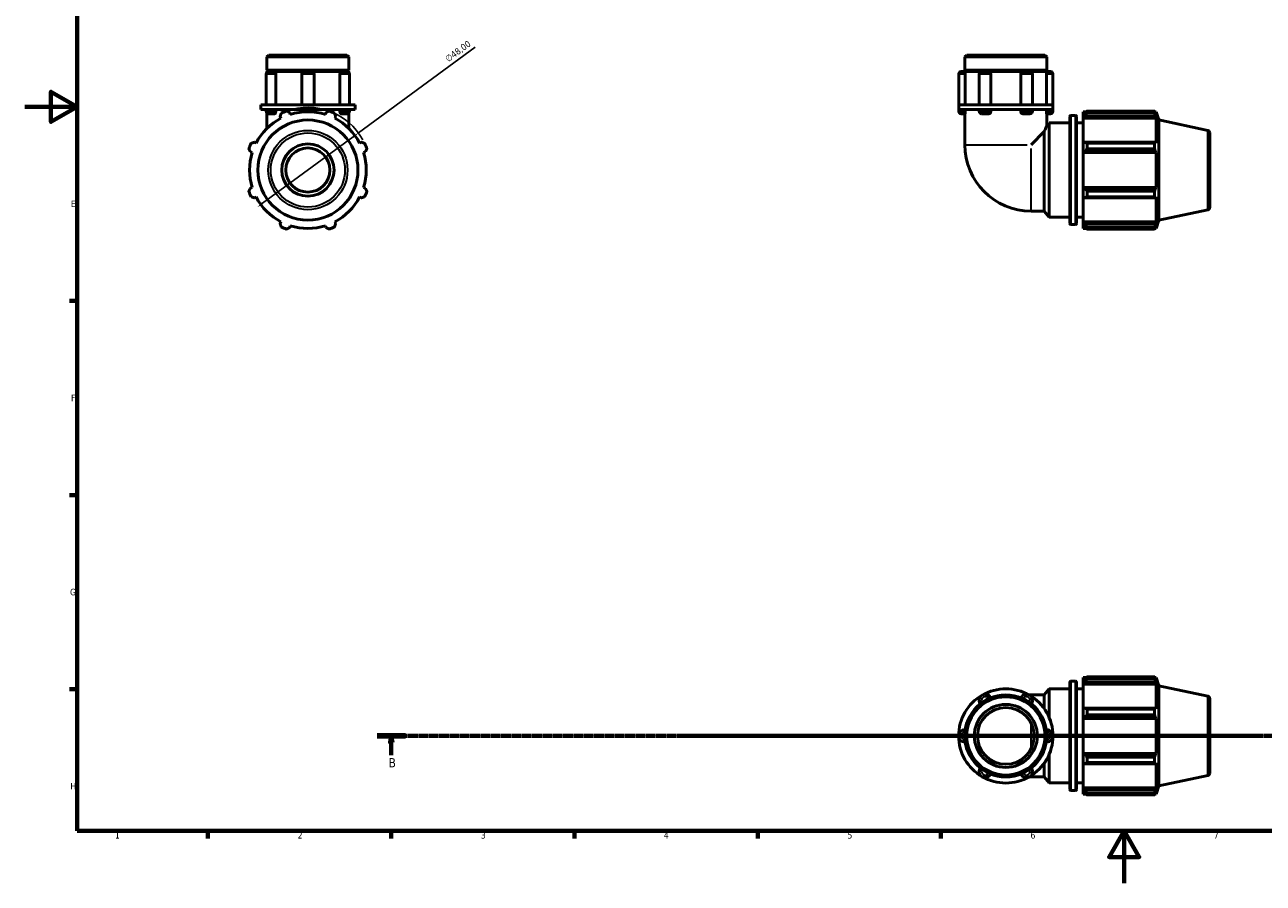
# Model space of a CAD drawing. Header units: millimetres. Extents: x 0 to 931, y 0 to 899.
# Tile 1 of 5: x 0 to 474, y 0 to 328. Entities that reach past the tile are written whole.
import ezdxf

# ---------------------------------------------------------------- set-up
doc = ezdxf.new("R2010")
doc.units = ezdxf.units.MM
doc.linetypes.add('CHAIN', pattern=[0.7087, 0.4724, -0.0591, 0.1181, -0.0591])
for name, color, linetype, lineweight in [('Border (ISO)', 7, 'Continuous', 70), ('Dimension (ISO)', 7, 'Continuous', 25), ('Section Line (ISO)', 7, 'CHAIN', 70), ('Visible (ISO)', 7, 'Continuous', 50), ('Visible Narrow (ISO)', 7, 'Continuous', 35)]:
    doc.layers.add(name, color=color, linetype=linetype, lineweight=lineweight)
doc.styles.add('Label Text (ISO)', font='tahoma.ttf')
doc.styles.add('Note Text (ISO)', font='tahoma.ttf')
doc.dimstyles.new('Default (ISO)', dxfattribs={"dimtxt": 2.5, "dimasz": 2.5, "dimexe": 3.175, "dimexo": 0, "dimgap": 0.762, "dimtad": 1, "dimrnd": 1e-08, "dimzin": 0, "dimtxsty": 'Note Text (ISO)', "dimcen": 0.09, "dimdle": 10, "dimclrd": 256, "dimclre": 256, "dimclrt": 232, "dimazin": 0, "dimtfac": 1.40208, "dimtmove": 0, "dimatfit": 3, "dimfxl": 1, "dimtolj": 1, "dimtzin": 0, "dimlwd": -1, "dimlwe": -1, "dimarcsym": 0})

# ---------------------------------------------------------------- blocks, each defined once
blk = doc.blocks.new('Borders Default Border')
at = {"layer": 'Border (ISO)'}
for p, q in [((20, 222.75), (17.1, 222.75)), ((20, 148.5), (17.1, 148.5)), ((20, 74.25), (17.1, 74.25)), ((70.08, 20), (70.08, 17.1)), ((140.17, 20), (140.17, 17.1)), ((210.25, 20), (210.25, 17.1)), ((280.33, 20), (280.33, 17.1)), ((350.42, 20), (350.42, 17.1))]:
    blk.add_line(p, q, dxfattribs=at)
at = {"layer": 'Border (ISO)', "flags": 128}
for points in [[(20, 20), (20, 574), (821, 574), (821, 20), (20, 20)], [(0, 297), (20, 297), (10, 302.77), (10, 291.23), (20, 297)], [(420.5, 0), (420.5, 20), (414.73, 10), (426.27, 10), (420.5, 20)]]:
    blk.add_lwpolyline(points, dxfattribs=at)
at = {"layer": 'Border (ISO)', "color": 232, "true_color": 0xca0064, "char_height": 2.5, "attachment_point": 7, "style": 'Note Text (ISO)'}
for s, insert in [('E', (17.64, 258.63)), ('F', (17.7, 184.38)), ('G', (17.31, 110.08)), ('H', (17.44, 35.88)), ('1', (34.48, 17.1)), ('2', (104.37, 17.1)), ('3', (174.43, 17.05)), ('4', (244.42, 17.1)), ('5', (314.64, 17.05)), ('6', (384.66, 17.05)), ('7', (454.77, 17.1))]:
    blk.add_mtext(s, dxfattribs=dict(at, insert=insert))
blk = doc.blocks.new('2dTransSection0')
at = {"layer": 'Section Line (ISO)', "linetype": 'CHAIN'}
blk.add_line((134.81, 56.35), (767.64, 56.35), dxfattribs=at)
at = {"layer": 'Section Line (ISO)', "linetype": 'Continuous', "lineweight": 140}
blk.add_line((134.81, 56.35), (145.58, 56.35), dxfattribs=at)
at = {"layer": 'Section Line (ISO)', "linetype": 'Continuous'}
for p, q in [((140.2, 56.35), (139.7, 53.85)), ((139.7, 53.85), (140.7, 53.85)), ((140.2, 53.85), (140.2, 56.35)), ((140.7, 53.85), (140.2, 56.35)), ((140.2, 49), (140.2, 53.85))]:
    blk.add_line(p, q, dxfattribs=at)
at = {"layer": 'Section Line (ISO)', "linetype": 'Continuous', "flags": 128}
blk.add_lwpolyline([(140.7, 53.85), (140.2, 56.35), (139.7, 53.85), (140.7, 53.85)], dxfattribs=at)
at = {"layer": 'Section Line (ISO)'}
blk.add_solid([(140.7, 53.85), (140.2, 56.35), (139.7, 53.85), (140.7, 53.85)], dxfattribs=at)
at = {"layer": 'Section Line (ISO)', "insert": (139.13, 44.35), "char_height": 3.5, "attachment_point": 7, "style": 'Label Text (ISO)'}
blk.add_mtext('B', dxfattribs=at)
blk = doc.blocks.new('*D13')
at = {"layer": 'Defpoints', "color": 0, "transparency": 16777216}
for p in [(127.63, 287), (88.93, 258.61)]:
    blk.add_point(p, dxfattribs=at)
at = {"layer": 'Dimension (ISO)', "transparency": 16777216}
for p, q in [((127.63, 287), (172.32, 319.78)), ((90.95, 260.09), (125.62, 285.52))]:
    blk.add_line(p, q, dxfattribs=at)
blk.add_arc((108.28, 272.81), 24, 28.6804, 109.792, dxfattribs=at)
for points in [[(125.37, 285.86), (125.86, 285.19), (127.63, 287)], [(90.7, 260.43), (91.19, 259.76), (88.93, 258.61)]]:
    blk.add_solid(points, dxfattribs=at)
at = {"layer": 'Dimension (ISO)', "color": 232, "true_color": 0xca0064, "transparency": 16777216, "insert": (160.5, 316.04), "char_height": 2.5, "attachment_point": 1, "rotation": 36.2602, "style": 'Note Text (ISO)'}
blk.add_mtext('\\A1;∅48,00', dxfattribs=at)

msp = doc.modelspace()

# ---------------------------------------------------------------- linework, layer by layer
at = {"layer": 'Visible (ISO)'}
for p, q in [((93.329, 316.808), (92.605, 316.085)), ((92.605, 310.975), (92.605, 316.085)), ((123.957, 316.085), (92.605, 316.085)), ((93.329, 316.808), (123.234, 316.808)), ((123.234, 316.808), (123.957, 316.085)), ((123.957, 310.975), (123.957, 316.085)), ((360.268, 316.808), (359.544, 316.085)), ((359.544, 310.975), (359.544, 316.085)), ((390.896, 316.085), (359.544, 316.085)), ((360.268, 316.808), (390.173, 316.808)), ((390.173, 316.808), (390.896, 316.085)), ((390.896, 310.975), (390.896, 316.085)), ((92.354, 309.534), (92.354, 297.808)), ((123.957, 310.975), (92.605, 310.975)), ((93.105, 310.475), (92.605, 310.975)), ((92.605, 310.475), (93.295, 310.475)), ((92.605, 310.174), (92.605, 310.475)), ((93.295, 310.475), (95.465, 310.475)), ((95.465, 310.475), (106.871, 310.475)), ((96.031, 309.534), (96.031, 297.808)), ((105.93, 309.534), (105.93, 297.808)), ((106.871, 310.475), (109.692, 310.475)), ((109.692, 310.475), (121.098, 310.475)), ((110.633, 309.534), (110.633, 297.808)), ((120.532, 297.808), (120.532, 309.534)), ((121.098, 310.475), (123.268, 310.475)), ((123.268, 310.475), (123.957, 310.475)), ((123.457, 310.475), (123.957, 310.975)), ((123.957, 310.174), (123.957, 310.475)), ((124.209, 309.534), (124.209, 297.808)), ((357.193, 309.534), (357.193, 297.808)), ((358.133, 310.475), (359.608, 310.475)), ((390.896, 310.975), (359.544, 310.975)), ((360.044, 310.475), (359.544, 310.975)), ((359.608, 310.475), (365.971, 310.475)), ((359.72, 309.534), (359.72, 297.808)), ((365.031, 309.534), (365.031, 297.808)), ((365.971, 310.475), (368.634, 310.475)), ((368.634, 310.475), (381.806, 310.475)), ((369.501, 309.534), (369.501, 297.808)), ((380.939, 297.808), (380.939, 309.534)), ((381.806, 310.475), (384.469, 310.475)), ((384.469, 310.475), (390.833, 310.475)), ((385.41, 309.534), (385.41, 297.808)), ((390.396, 310.475), (390.896, 310.975)), ((390.72, 297.808), (390.72, 309.534)), ((390.833, 310.475), (392.307, 310.475)), ((393.248, 309.534), (393.248, 297.808)), ((92.669, 297.808), (90.254, 297.808)), ((90.254, 295.908), (90.254, 297.808)), ((92.669, 295.908), (90.254, 295.908)), ((92.354, 295.908), (92.354, 295.265)), ((92.605, 294.625), (92.605, 288.697)), ((108.281, 297.808), (92.669, 297.808)), ((108.281, 295.908), (92.669, 295.908)), ((95.465, 294.325), (93.295, 294.325)), ((96.031, 295.908), (96.031, 295.265)), ((101.57, 294.095), (101.353, 294.782)), ((105.93, 295.908), (105.93, 295.265)), ((123.894, 297.808), (108.281, 297.808)), ((123.894, 295.908), (108.281, 295.908)), ((110.633, 295.908), (110.633, 295.265)), ((115.21, 294.782), (114.993, 294.095)), ((120.532, 295.265), (120.532, 295.908)), ((123.268, 294.325), (121.098, 294.325)), ((126.309, 297.808), (123.894, 297.808)), ((126.309, 295.908), (123.894, 295.908)), ((123.957, 294.625), (123.957, 288.697)), ((124.209, 295.908), (124.209, 295.265)), ((126.309, 295.908), (126.309, 297.808)), ((366.206, 297.808), (357.193, 297.808)), ((357.193, 295.908), (357.193, 297.808)), ((357.193, 295.908), (357.193, 295.265)), ((366.206, 295.908), (357.193, 295.908)), ((359.608, 294.325), (358.133, 294.325)), ((359.544, 294.325), (359.544, 282.455)), ((359.72, 295.908), (359.72, 295.265)), ((365.031, 295.908), (365.031, 295.265)), ((368.634, 294.325), (365.971, 294.325)), ((384.234, 297.808), (366.206, 297.808)), ((384.234, 295.908), (366.206, 295.908)), ((369.501, 295.908), (369.501, 295.265)), ((380.939, 295.265), (380.939, 295.908)), ((384.469, 294.325), (381.806, 294.325)), ((393.248, 297.808), (384.234, 297.808)), ((393.248, 295.908), (384.234, 295.908)), ((385.41, 295.908), (385.41, 295.265)), ((390.72, 295.265), (390.72, 295.908)), ((392.307, 294.325), (390.833, 294.325)), ((390.896, 294.325), (390.896, 289.659)), ((393.248, 295.908), (393.248, 297.808)), ((393.248, 295.908), (393.248, 295.265)), ((400.06, 293.688), (401.86, 293.688)), ((404.86, 295.128), (404.86, 294.324)), ((404.86, 295.128), (405.882, 295.128)), ((405.34, 294.782), (404.86, 294.324)), ((404.86, 292.819), (404.86, 294.324)), ((406.3, 295.39), (406.3, 294.523)), ((406.3, 295.39), (432.143, 295.39)), ((432.143, 294.523), (406.3, 294.523)), ((432.143, 294.523), (432.143, 295.39)), ((432.279, 295.128), (432.688, 295.128)), ((432.688, 294.095), (432.455, 294.782)), ((432.688, 294.095), (432.688, 295.128)), ((433.72, 291.953), (432.688, 295.128)), ((97.643, 293.245), (97.975, 292.606)), ((118.588, 292.606), (118.92, 293.245)), ((390.896, 289.659), (391.86, 290.808)), ((391.86, 254.808), (391.86, 290.808)), ((391.86, 290.808), (399.66, 290.808)), ((399.66, 252.328), (399.66, 293.288)), ((402.26, 293.288), (402.26, 252.328)), ((402.26, 290.808), (404.86, 290.808)), ((404.86, 292.819), (405.34, 293.245)), ((404.86, 292.606), (404.86, 292.819)), ((404.86, 292.606), (404.86, 283.225)), ((404.86, 292.606), (432.688, 292.606)), ((405.34, 293.245), (432.455, 293.245)), ((432.455, 293.245), (432.688, 292.606)), ((432.688, 283.114), (432.688, 292.606)), ((433.72, 253.663), (433.72, 291.953)), ((452.428, 287.976), (433.72, 291.953)), ((389.91, 287.498), (384.867, 282.455)), ((389.91, 257.132), (389.91, 287.498)), ((453.22, 286.998), (453.22, 258.618)), ((86.308, 279.736), (86.994, 279.52)), ((88.483, 283.114), (87.845, 283.447)), ((128.718, 283.447), (128.079, 283.114)), ((129.568, 279.52), (130.255, 279.736)), ((405.34, 283.447), (404.86, 283.225)), ((404.86, 279.592), (404.86, 283.225)), ((404.86, 279.592), (405.34, 279.736)), ((404.86, 279.52), (404.86, 279.592)), ((404.86, 279.52), (404.86, 266.096)), ((404.86, 279.52), (432.688, 279.52)), ((432.455, 283.447), (405.34, 283.447)), ((405.34, 279.736), (432.455, 279.736)), ((406.3, 283.03), (406.3, 280.935)), ((406.3, 283.03), (432.143, 283.03)), ((432.143, 280.935), (406.3, 280.935)), ((432.143, 280.935), (432.143, 283.03)), ((432.688, 283.114), (432.455, 283.447)), ((432.455, 279.736), (432.688, 279.52)), ((432.688, 266.096), (432.688, 279.52)), ((86.994, 266.096), (86.308, 265.88)), ((130.255, 265.88), (129.568, 266.096)), ((404.86, 266.024), (404.86, 266.096)), ((404.86, 266.096), (432.688, 266.096)), ((405.34, 265.88), (404.86, 266.024)), ((404.86, 262.391), (404.86, 266.024)), ((432.455, 265.88), (405.34, 265.88)), ((432.688, 266.096), (432.455, 265.88)), ((87.845, 262.169), (88.483, 262.502)), ((128.079, 262.502), (128.718, 262.169)), ((404.86, 262.391), (405.34, 262.169)), ((404.86, 262.391), (404.86, 253.01)), ((405.34, 262.169), (432.455, 262.169)), ((406.3, 264.682), (406.3, 262.586)), ((406.3, 264.682), (432.143, 264.682)), ((432.143, 262.586), (406.3, 262.586)), ((432.143, 262.586), (432.143, 264.682)), ((432.455, 262.169), (432.688, 262.502)), ((432.688, 253.01), (432.688, 262.502)), ((384.867, 257.132), (389.91, 257.132)), ((389.91, 257.132), (391.86, 254.808)), ((452.428, 257.64), (433.72, 253.663)), ((97.975, 253.01), (97.643, 252.371)), ((101.353, 250.834), (101.57, 251.521)), ((114.993, 251.521), (115.21, 250.834)), ((118.92, 252.371), (118.588, 253.01)), ((391.86, 254.808), (399.66, 254.808)), ((400.06, 251.928), (401.86, 251.928)), ((402.26, 254.808), (404.86, 254.808)), ((404.86, 252.797), (404.86, 253.01)), ((404.86, 253.01), (432.688, 253.01)), ((404.86, 251.292), (404.86, 252.797)), ((405.34, 252.371), (404.86, 252.797)), ((404.86, 251.292), (405.34, 250.834)), ((404.86, 251.292), (404.86, 250.488)), ((432.455, 252.371), (405.34, 252.371)), ((406.3, 251.094), (406.3, 250.226)), ((406.3, 251.094), (432.143, 251.094)), ((432.143, 250.226), (432.143, 251.094)), ((432.688, 253.01), (432.455, 252.371)), ((432.455, 250.834), (432.688, 251.521)), ((433.72, 253.663), (432.688, 250.488)), ((432.688, 250.488), (432.688, 251.521)), ((404.86, 250.488), (405.882, 250.488)), ((432.143, 250.226), (406.3, 250.226)), ((432.279, 250.488), (432.688, 250.488)), ((399.66, 35.87), (399.66, 76.83)), ((400.06, 77.23), (401.86, 77.23)), ((402.26, 76.83), (402.26, 35.87)), ((404.86, 78.67), (404.86, 77.865)), ((404.86, 78.67), (405.882, 78.67)), ((405.34, 78.323), (404.86, 77.865)), ((404.86, 76.361), (404.86, 77.865)), ((404.86, 76.361), (405.34, 76.786)), ((404.86, 76.148), (404.86, 76.361)), ((404.86, 76.148), (404.86, 66.767)), ((404.86, 76.148), (432.688, 76.148)), ((405.34, 76.786), (432.455, 76.786)), ((406.3, 78.932), (406.3, 78.064)), ((406.3, 78.932), (432.143, 78.932)), ((432.143, 78.064), (406.3, 78.064)), ((432.143, 78.064), (432.143, 78.932)), ((432.279, 78.67), (432.688, 78.67)), ((432.688, 77.637), (432.455, 78.323)), ((432.455, 76.786), (432.688, 76.148)), ((432.688, 77.637), (432.688, 78.67)), ((433.72, 75.494), (432.688, 78.67)), ((432.688, 66.656), (432.688, 76.148)), ((384.867, 72.026), (384.122, 72.026)), ((384.867, 72.026), (389.91, 72.026)), ((389.91, 72.026), (391.86, 74.35)), ((389.91, 66.799), (389.91, 72.026)), ((391.86, 63.285), (391.86, 74.35)), ((391.86, 74.35), (399.66, 74.35)), ((402.26, 74.35), (404.86, 74.35)), ((433.72, 37.205), (433.72, 75.494)), ((452.428, 71.518), (433.72, 75.494)), ((405.34, 66.988), (404.86, 66.767)), ((404.86, 63.134), (404.86, 66.767)), ((432.455, 66.988), (405.34, 66.988)), ((406.3, 66.571), (406.3, 64.476)), ((406.3, 66.571), (432.143, 66.571)), ((432.143, 64.476), (432.143, 66.571)), ((432.688, 66.656), (432.455, 66.988)), ((453.22, 70.54), (453.22, 42.159)), ((404.86, 63.134), (405.34, 63.278)), ((404.86, 63.061), (404.86, 63.134)), ((404.86, 63.061), (404.86, 49.638)), ((404.86, 63.061), (432.688, 63.061)), ((405.34, 63.278), (432.455, 63.278)), ((432.143, 64.476), (406.3, 64.476)), ((432.455, 63.278), (432.688, 63.061)), ((432.688, 49.638), (432.688, 63.061)), ((391.86, 38.35), (391.86, 49.414)), ((404.86, 49.566), (404.86, 49.638)), ((404.86, 49.638), (432.688, 49.638)), ((404.86, 45.933), (404.86, 49.566)), ((405.34, 49.421), (404.86, 49.566)), ((432.455, 49.421), (405.34, 49.421)), ((406.3, 48.223), (406.3, 46.128)), ((406.3, 48.223), (432.143, 48.223)), ((432.143, 46.128), (432.143, 48.223)), ((432.688, 49.638), (432.455, 49.421)), ((389.91, 40.674), (389.91, 45.9)), ((404.86, 45.933), (404.86, 36.552)), ((404.86, 45.933), (405.34, 45.711)), ((405.34, 45.711), (432.455, 45.711)), ((432.143, 46.128), (406.3, 46.128)), ((432.455, 45.711), (432.688, 46.043)), ((432.688, 36.552), (432.688, 46.043)), ((384.122, 40.674), (384.867, 40.674)), ((384.867, 40.674), (389.91, 40.674)), ((389.91, 40.674), (391.86, 38.35)), ((391.86, 38.35), (399.66, 38.35)), ((402.26, 38.35), (404.86, 38.35)), ((452.428, 41.181), (433.72, 37.205)), ((400.06, 35.47), (401.86, 35.47)), ((404.86, 36.339), (404.86, 36.552)), ((404.86, 36.552), (432.688, 36.552)), ((404.86, 34.834), (404.86, 36.339)), ((405.34, 35.913), (404.86, 36.339)), ((404.86, 34.834), (404.86, 34.03)), ((404.86, 34.834), (405.34, 34.376)), ((404.86, 34.03), (405.882, 34.03)), ((432.455, 35.913), (405.34, 35.913)), ((406.3, 34.635), (406.3, 33.767)), ((406.3, 34.635), (432.143, 34.635)), ((432.143, 33.767), (406.3, 33.767)), ((432.143, 33.767), (432.143, 34.635)), ((432.279, 34.03), (432.688, 34.03)), ((432.688, 36.552), (432.455, 35.913)), ((432.455, 34.376), (432.688, 35.063)), ((433.72, 37.205), (432.688, 34.03)), ((432.688, 34.03), (432.688, 35.063))]:
    msp.add_line(p, q, dxfattribs=at)
for centre, radius in [((108.281, 272.808), 19.145), ((108.281, 272.808), 10), ((108.281, 272.808), 8.441), ((375.22, 56.35), 15.676), ((375.22, 56.35), 14.953), ((375.22, 56.35), 12.059), ((375.22, 56.35), 10.853)]:
    msp.add_circle(centre, radius, dxfattribs=at)
for centre, radius, start, end in [((93.295, 309.534), 0.941, 90, 180), ((106.871, 309.534), 0.941, 90, 180), ((109.692, 309.534), 0.941, 0, 90), ((123.268, 309.534), 0.941, 0, 90), ((358.133, 309.534), 0.941, 90, 180), ((365.971, 309.534), 0.941, 90, 180), ((384.469, 309.534), 0.941, 0, 90), ((392.307, 309.534), 0.941, 0, 90), ((93.295, 295.265), 0.941, 180, 270), ((108.281, 272.808), 24, 109.79198, 115.20802), ((108.281, 272.808), 22.32, 72.5, 107.5), ((106.871, 295.265), 0.941, 180, 195.89857), ((109.692, 295.265), 0.941, 344.10143, 0), ((108.281, 272.808), 24, 64.79198, 70.20802), ((123.268, 295.265), 0.941, 270, 0), ((358.133, 295.265), 0.941, 180, 270), ((365.971, 295.265), 0.941, 180, 270), ((384.469, 295.265), 0.941, 270, 0), ((392.307, 295.265), 0.941, 270, 0), ((400.06, 293.288), 0.4, 90, 180), ((401.86, 293.288), 0.4, 0, 90), ((108.281, 272.808), 22.32, 117.5, 152.5), ((108.281, 272.808), 22.32, 27.5, 62.5), ((452.22, 286.998), 1, 0, 78), ((108.281, 272.808), 24, 154.79198, 160.20802), ((108.281, 272.808), 22.32, 162.5, 197.5), ((108.281, 272.808), 22.32, 342.5, 17.5), ((108.281, 272.808), 24, 19.79198, 25.20802), ((384.867, 282.455), 25.323, 180, 270), ((108.281, 272.808), 24, 199.79198, 205.20802), ((108.281, 272.808), 22.32, 207.5, 242.5), ((108.281, 272.808), 22.32, 297.5, 332.5), ((108.281, 272.808), 24, 334.79198, 340.20802), ((452.22, 258.618), 1, 282, 0), ((108.281, 272.808), 24, 244.79198, 250.20802), ((108.281, 272.808), 22.32, 252.5, 287.5), ((108.281, 272.808), 24, 289.79198, 295.20802), ((400.06, 252.328), 0.4, 180, 270), ((401.86, 252.328), 0.4, 270, 0), ((400.06, 76.83), 0.4, 90, 180), ((401.86, 76.83), 0.4, 0, 90), ((375.22, 56.35), 18.027, 120, 180), ((367.382, 69.925), 2.351, 25.69878, 214.30122), ((375.22, 56.35), 18.027, 60, 120), ((383.058, 69.925), 2.351, 325.69878, 154.30122), ((375.22, 56.35), 18.027, 0, 60), ((452.22, 70.54), 1, 0, 78), ((359.544, 56.35), 2.351, 85.69878, 274.30122), ((390.896, 56.35), 2.351, 265.69878, 94.30122), ((375.22, 56.35), 18.027, 180, 240), ((375.22, 56.35), 18.027, 300, 0), ((367.382, 42.774), 2.351, 145.69878, 334.30122), ((383.058, 42.774), 2.351, 205.69878, 34.30122), ((375.22, 56.35), 18.027, 240, 300), ((452.22, 42.159), 1, 282, 0), ((400.06, 35.87), 0.4, 180, 270), ((401.86, 35.87), 0.4, 270, 0)]:
    msp.add_arc(centre, radius, start, end, dxfattribs=at)
for points, knots in [([(95.465, 310.475), (95.531, 310.475), (95.597, 310.454), (95.728, 310.371), (95.791, 310.306), (95.9, 310.139), (95.945, 310.038), (96.009, 309.816), (96.027, 309.696), (96.031, 309.56), (96.031, 309.547), (96.031, 309.534)], [0.29650541, 0.29650541, 0.29650541, 0.29650541, 0.33059842, 0.33059842, 0.36740178, 0.36740178, 0.40419166, 0.40419166, 0.44089407, 0.44089407, 0.44484134, 0.44484134, 0.44484134, 0.44484134]), ([(120.532, 309.534), (120.532, 309.652), (120.546, 309.769), (120.601, 309.992), (120.642, 310.096), (120.746, 310.273), (120.807, 310.344), (120.94, 310.444), (121.011, 310.471), (121.087, 310.475), (121.092, 310.475), (121.098, 310.475)], [0.14833497, 0.14833497, 0.14833497, 0.14833497, 0.18369184, 0.18369184, 0.22039646, 0.22039646, 0.25718889, 0.25718889, 0.29399059, 0.29399059, 0.29666946, 0.29666946, 0.29666946, 0.29666946]), ([(359.608, 310.475), (359.618, 310.475), (359.629, 310.454), (359.654, 310.371), (359.667, 310.306), (359.69, 310.139), (359.7, 310.038), (359.715, 309.816), (359.72, 309.696), (359.72, 309.56), (359.72, 309.547), (359.72, 309.534)], [0.29650541, 0.29650541, 0.29650541, 0.29650541, 0.33059842, 0.33059842, 0.36740178, 0.36740178, 0.40419166, 0.40419166, 0.44089407, 0.44089407, 0.44484134, 0.44484134, 0.44484134, 0.44484134]), ([(368.634, 310.475), (368.737, 310.475), (368.84, 310.454), (369.043, 310.371), (369.14, 310.306), (369.306, 310.139), (369.373, 310.038), (369.468, 309.816), (369.495, 309.696), (369.501, 309.56), (369.501, 309.547), (369.501, 309.534)], [0.29650541, 0.29650541, 0.29650541, 0.29650541, 0.33059842, 0.33059842, 0.36740178, 0.36740178, 0.40419166, 0.40419166, 0.44089407, 0.44089407, 0.44484134, 0.44484134, 0.44484134, 0.44484134]), ([(380.939, 309.534), (380.939, 309.652), (380.96, 309.769), (381.042, 309.992), (381.104, 310.096), (381.261, 310.273), (381.354, 310.344), (381.56, 310.444), (381.67, 310.471), (381.79, 310.475), (381.798, 310.475), (381.806, 310.475)], [0.14833497, 0.14833497, 0.14833497, 0.14833497, 0.18369184, 0.18369184, 0.22039646, 0.22039646, 0.25718889, 0.25718889, 0.29399059, 0.29399059, 0.29666946, 0.29666946, 0.29666946, 0.29666946]), ([(390.72, 309.534), (390.72, 309.652), (390.723, 309.769), (390.736, 309.992), (390.746, 310.096), (390.768, 310.273), (390.781, 310.344), (390.806, 310.444), (390.819, 310.471), (390.831, 310.475), (390.832, 310.475), (390.833, 310.475)], [0.14833497, 0.14833497, 0.14833497, 0.14833497, 0.18369184, 0.18369184, 0.22039646, 0.22039646, 0.25718889, 0.25718889, 0.29399059, 0.29399059, 0.29666946, 0.29666946, 0.29666946, 0.29666946]), ([(96.031, 295.265), (96.031, 295.148), (96.017, 295.031), (95.962, 294.807), (95.921, 294.703), (95.817, 294.527), (95.756, 294.455), (95.622, 294.356), (95.551, 294.329), (95.476, 294.325), (95.47, 294.325), (95.465, 294.325)], [0.14833497, 0.14833497, 0.14833497, 0.14833497, 0.18369184, 0.18369184, 0.22039646, 0.22039646, 0.25718889, 0.25718889, 0.29399059, 0.29399059, 0.29666946, 0.29666946, 0.29666946, 0.29666946]), ([(121.098, 294.325), (121.032, 294.325), (120.966, 294.345), (120.835, 294.429), (120.772, 294.494), (120.662, 294.661), (120.618, 294.761), (120.554, 294.984), (120.536, 295.104), (120.532, 295.239), (120.532, 295.252), (120.532, 295.265)], [0.29650541, 0.29650541, 0.29650541, 0.29650541, 0.33059842, 0.33059842, 0.36740178, 0.36740178, 0.40419166, 0.40419166, 0.44089407, 0.44089407, 0.44484134, 0.44484134, 0.44484134, 0.44484134]), ([(359.72, 295.265), (359.72, 295.148), (359.717, 295.031), (359.704, 294.807), (359.695, 294.703), (359.672, 294.527), (359.659, 294.455), (359.634, 294.356), (359.621, 294.329), (359.609, 294.325), (359.608, 294.325), (359.608, 294.325)], [0.14833497, 0.14833497, 0.14833497, 0.14833497, 0.18369184, 0.18369184, 0.22039646, 0.22039646, 0.25718889, 0.25718889, 0.29399059, 0.29399059, 0.29666946, 0.29666946, 0.29666946, 0.29666946]), ([(369.501, 295.265), (369.501, 295.148), (369.48, 295.031), (369.398, 294.807), (369.336, 294.703), (369.18, 294.527), (369.086, 294.455), (368.88, 294.356), (368.77, 294.329), (368.651, 294.325), (368.643, 294.325), (368.634, 294.325)], [0.14833497, 0.14833497, 0.14833497, 0.14833497, 0.18369184, 0.18369184, 0.22039646, 0.22039646, 0.25718889, 0.25718889, 0.29399059, 0.29399059, 0.29666946, 0.29666946, 0.29666946, 0.29666946]), ([(381.806, 294.325), (381.703, 294.325), (381.6, 294.345), (381.397, 294.429), (381.3, 294.494), (381.135, 294.661), (381.067, 294.761), (380.972, 294.984), (380.945, 295.104), (380.94, 295.239), (380.939, 295.252), (380.939, 295.265)], [0.29650541, 0.29650541, 0.29650541, 0.29650541, 0.33059842, 0.33059842, 0.36740178, 0.36740178, 0.40419166, 0.40419166, 0.44089407, 0.44089407, 0.44484134, 0.44484134, 0.44484134, 0.44484134]), ([(390.833, 294.325), (390.822, 294.325), (390.811, 294.345), (390.787, 294.429), (390.774, 294.494), (390.75, 294.661), (390.74, 294.761), (390.725, 294.984), (390.721, 295.104), (390.72, 295.239), (390.72, 295.252), (390.72, 295.265)], [0.29650541, 0.29650541, 0.29650541, 0.29650541, 0.33059842, 0.33059842, 0.36740178, 0.36740178, 0.40419166, 0.40419166, 0.44089407, 0.44089407, 0.44484134, 0.44484134, 0.44484134, 0.44484134]), ([(389.91, 287.498), (389.967, 287.626), (390.021, 287.749), (390.3, 288.375), (390.518, 288.848), (390.817, 289.492), (390.896, 289.659), (390.896, 289.659)], [5.92050419, 5.92050419, 5.92050419, 5.92050419, 5.98060712, 5.98060712, 6.24304214, 6.24304214, 6.50547715, 6.50547715, 6.50547715, 6.50547715])]:
    msp.add_open_spline(points, degree=3, knots=knots, dxfattribs=at)
for points, weights in [([(97.643, 293.245), (97.847, 293.871), (98.06, 294.523)], [1.00432908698, 1.00257150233, 1]), ([(100.155, 295.39), (100.766, 295.08), (101.353, 294.782)], [1, 1.00257150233, 1.00432908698]), ([(115.21, 294.782), (115.797, 295.08), (116.408, 295.39)], [1.00432908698, 1.00257150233, 1]), ([(118.503, 294.523), (118.716, 293.871), (118.92, 293.245)], [1, 1.00257150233, 1.00432908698]), ([(406.3, 295.39), (405.801, 295.08), (405.34, 294.782)], [1.01861138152, 1.01312379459, 1.00684318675]), ([(405.34, 293.245), (405.801, 293.871), (406.3, 294.523)], [1.00684318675, 1.01312379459, 1.01861138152]), ([(432.143, 295.39), (432.305, 295.08), (432.455, 294.782)], [1, 1.00257150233, 1.00432908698]), ([(432.455, 293.245), (432.305, 293.871), (432.143, 294.523)], [1.00432908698, 1.00257150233, 1]), ([(86.308, 279.736), (86.01, 280.323), (85.699, 280.935)], [1.00432908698, 1.00257150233, 1]), ([(86.567, 283.03), (87.219, 283.243), (87.845, 283.447)], [1, 1.00257150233, 1.00432908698]), ([(128.718, 283.447), (129.344, 283.243), (129.996, 283.03)], [1.00432908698, 1.00257150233, 1]), ([(130.864, 280.935), (130.553, 280.323), (130.255, 279.736)], [1, 1.00257150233, 1.00432908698]), ([(406.3, 283.03), (405.801, 283.243), (405.34, 283.447)], [1.01861138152, 1.01312379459, 1.00684318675]), ([(405.34, 279.736), (405.801, 280.323), (406.3, 280.935)], [1.00684318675, 1.01312379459, 1.01861138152]), ([(432.143, 283.03), (432.305, 283.243), (432.455, 283.447)], [1, 1.00257150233, 1.00432908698]), ([(432.455, 279.736), (432.305, 280.323), (432.143, 280.935)], [1.00432908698, 1.00257150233, 1]), ([(85.699, 264.682), (86.01, 265.293), (86.308, 265.88)], [1, 1.00257150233, 1.00432908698]), ([(130.255, 265.88), (130.553, 265.293), (130.864, 264.682)], [1.00432908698, 1.00257150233, 1]), ([(406.3, 264.682), (405.801, 265.293), (405.34, 265.88)], [1.01861138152, 1.01312379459, 1.00684318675]), ([(432.143, 264.682), (432.305, 265.293), (432.455, 265.88)], [1, 1.00257150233, 1.00432908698]), ([(87.845, 262.169), (87.219, 262.374), (86.567, 262.586)], [1.00432908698, 1.00257150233, 1]), ([(129.996, 262.586), (129.344, 262.374), (128.718, 262.169)], [1, 1.00257150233, 1.00432908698]), ([(405.34, 262.169), (405.801, 262.374), (406.3, 262.586)], [1.00684318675, 1.01312379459, 1.01861138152]), ([(432.455, 262.169), (432.305, 262.374), (432.143, 262.586)], [1.00432908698, 1.00257150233, 1]), ([(98.06, 251.094), (97.847, 251.746), (97.643, 252.371)], [1, 1.00257150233, 1.00432908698]), ([(118.92, 252.371), (118.716, 251.746), (118.503, 251.094)], [1.00432908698, 1.00257150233, 1]), ([(406.3, 251.094), (405.801, 251.746), (405.34, 252.371)], [1.01861138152, 1.01312379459, 1.00684318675]), ([(432.143, 251.094), (432.305, 251.746), (432.455, 252.371)], [1, 1.00257150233, 1.00432908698]), ([(101.353, 250.834), (100.766, 250.536), (100.155, 250.226)], [1.00432908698, 1.00257150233, 1]), ([(116.408, 250.226), (115.797, 250.536), (115.21, 250.834)], [1, 1.00257150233, 1.00432908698]), ([(405.34, 250.834), (405.801, 250.536), (406.3, 250.226)], [1.00684318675, 1.01312379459, 1.01861138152]), ([(432.455, 250.834), (432.305, 250.536), (432.143, 250.226)], [1.00432908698, 1.00257150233, 1]), ([(406.3, 78.932), (405.801, 78.621), (405.34, 78.323)], [1.01861138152, 1.01312379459, 1.00684318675]), ([(405.34, 76.786), (405.801, 77.412), (406.3, 78.064)], [1.00684318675, 1.01312379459, 1.01861138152]), ([(432.143, 78.932), (432.305, 78.621), (432.455, 78.323)], [1, 1.00257150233, 1.00432908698]), ([(432.455, 76.786), (432.305, 77.412), (432.143, 78.064)], [1.00432908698, 1.00257150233, 1]), ([(406.3, 66.571), (405.801, 66.784), (405.34, 66.988)], [1.01861138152, 1.01312379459, 1.00684318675]), ([(432.143, 66.571), (432.305, 66.784), (432.455, 66.988)], [1, 1.00257150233, 1.00432908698]), ([(405.34, 63.278), (405.801, 63.865), (406.3, 64.476)], [1.00684318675, 1.01312379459, 1.01861138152]), ([(432.455, 63.278), (432.305, 63.865), (432.143, 64.476)], [1.00432908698, 1.00257150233, 1]), ([(406.3, 48.223), (405.801, 48.834), (405.34, 49.421)], [1.01861138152, 1.01312379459, 1.00684318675]), ([(432.143, 48.223), (432.305, 48.834), (432.455, 49.421)], [1, 1.00257150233, 1.00432908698]), ([(405.34, 45.711), (405.801, 45.915), (406.3, 46.128)], [1.00684318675, 1.01312379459, 1.01861138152]), ([(432.455, 45.711), (432.305, 45.915), (432.143, 46.128)], [1.00432908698, 1.00257150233, 1]), ([(406.3, 34.635), (405.801, 35.287), (405.34, 35.913)], [1.01861138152, 1.01312379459, 1.00684318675]), ([(405.34, 34.376), (405.801, 34.078), (406.3, 33.767)], [1.00684318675, 1.01312379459, 1.01861138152]), ([(432.143, 34.635), (432.305, 35.287), (432.455, 35.913)], [1, 1.00257150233, 1.00432908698]), ([(432.455, 34.376), (432.305, 34.078), (432.143, 33.767)], [1.00432908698, 1.00257150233, 1])]:
    msp.add_rational_spline(points, weights, degree=2, dxfattribs=at)
at = {"layer": 'Visible Narrow (ISO)'}
for p, q in [((95.813, 309.534), (92.368, 309.534)), ((110.604, 309.534), (105.959, 309.534)), ((124.195, 309.534), (120.75, 309.534)), ((359.527, 309.534), (357.201, 309.534)), ((369.345, 309.534), (365.052, 309.534)), ((385.388, 309.534), (381.095, 309.534)), ((393.24, 309.534), (390.913, 309.534)), ((92.368, 295.265), (95.813, 295.265)), ((105.959, 295.265), (110.604, 295.265)), ((120.75, 295.265), (124.195, 295.265)), ((357.201, 295.265), (359.527, 295.265)), ((365.052, 295.265), (369.345, 295.265)), ((381.095, 295.265), (385.388, 295.265)), ((390.913, 295.265), (393.24, 295.265)), ((400.06, 293.431), (400.06, 252.185)), ((401.86, 252.185), (401.86, 293.431)), ((452.428, 257.826), (452.428, 287.79)), ((359.642, 282.455), (383.43, 282.455)), ((384.867, 257.23), (384.867, 281.018)), ((400.06, 76.973), (400.06, 35.727)), ((401.86, 35.727), (401.86, 76.973)), ((384.867, 71.622), (384.867, 72.025)), ((452.428, 41.368), (452.428, 71.331)), ((384.867, 51.842), (384.867, 60.857)), ((384.867, 40.675), (384.867, 41.077))]:
    msp.add_line(p, q, dxfattribs=at)
for radius in [15.168, 14.19]:
    msp.add_circle((108.281, 272.808), radius, dxfattribs=at)
for centre, start, end in [((367.382, 69.925), 36.67874, 203.32126), ((383.058, 69.925), 336.67874, 143.32126), ((359.544, 56.35), 96.67874, 263.32126), ((390.896, 56.35), 276.67874, 83.32126), ((367.382, 42.774), 156.67874, 323.32126), ((383.058, 42.774), 216.67874, 23.32126)]:
    msp.add_arc(centre, 1.411, start, end, dxfattribs=at)

# ---------------------------------------------------------------- block references
msp.add_blockref('Borders Default Border', (0, 0))
at = {"layer": 'Section Line (ISO)'}
msp.add_blockref('2dTransSection0', (0, 0), dxfattribs=at)

# ---------------------------------------------------------------- dimensions: what is measured, and where the dimension line sits
at = {"layer": 'Dimension (ISO)'}
dim = msp.add_diameter_dim_2p(p1=(88.929, 258.613), p2=(127.634, 287.003), dimstyle='Default (ISO)', override={"dimdec": 2, "dimlfac": 1, "dimtp": 0, "dimtm": 0, "dimtdec": 2, "dimatfit": 2}, dxfattribs=at)
dim.commit()
dim.dimension.update_dxf_attribs({"geometry": '*D13', "text_midpoint": (167.277, 316.082), "dimtype": 163})

doc.saveas('drawing.dxf')
